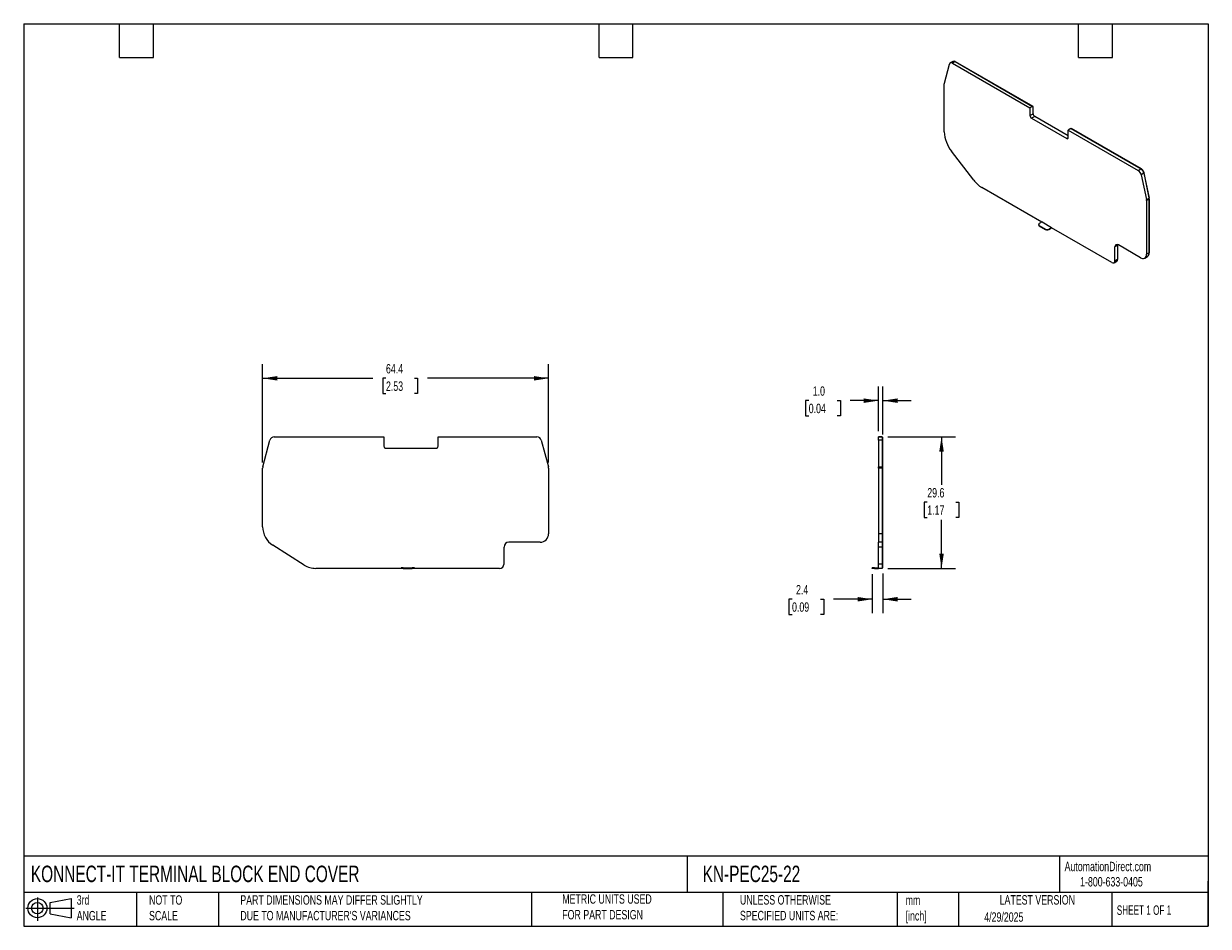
# Model space of a CAD drawing. Header units: millimetres. Extents: x 6 to 273, y 6 to 210.
import ezdxf

# ---------------------------------------------------------------- set-up
doc = ezdxf.new("R2010")
doc.units = ezdxf.units.MM
doc.linetypes.add('SLD-Solid', pattern=[0])
doc.layers.add('DIMENSIONS', color=140, linetype='SLD-Solid', lineweight=25)
doc.layers.add('TEXT', color=140, linetype='SLD-Solid', lineweight=25)
doc.layers.add('SLD-DEFPOINTS', color=7, linetype='Continuous')
doc.styles.add('SLDTEXTSTYLE0', font='TXT', dxfattribs={"width": 0.7})
doc.styles.add('SLDTEXTSTYLE1', font='TXT', dxfattribs={"width": 0.65})
doc.dimstyles.new('SLDDIMSTYLE0', dxfattribs={"dimtxt": 2.158008, "dimasz": 3.302, "dimexe": 0, "dimexo": 0.0625, "dimgap": 0.539502, "dimtad": 0, "dimtih": 1, "dimtoh": 1, "dimrnd": 1e-09, "dimzin": 12, "dimdsep": 46, "dimtxsty": 'SLDTEXTSTYLE0', "dimsah": 1, "dimcen": 0.09, "dimadec": 0, "dimazin": 3, "dimtfac": 1, "dimtofl": 0, "dimtmove": 0, "dimatfit": 3, "dimfxl": 0, "dimfrac": 2, "dimtolj": 1, "dimtzin": 12, "dimarcsym": 0})
doc.dimstyles.new('SLDDIMSTYLE1', dxfattribs={"dimtxt": 2.158008, "dimasz": 3.302, "dimexe": 0, "dimexo": 0.0625, "dimgap": 0.539502, "dimtad": 0, "dimtih": 1, "dimtoh": 1, "dimrnd": 1e-09, "dimzin": 4, "dimdsep": 46, "dimtxsty": 'SLDTEXTSTYLE0', "dimsah": 1, "dimcen": 0.09, "dimadec": 0, "dimazin": 1, "dimtfac": 1, "dimtmove": 0, "dimatfit": 0, "dimfxl": 0, "dimfrac": 2, "dimtolj": 1, "dimtzin": 12, "dimarcsym": 0})
doc.dimstyles.new('SLDDIMSTYLE2', dxfattribs={"dimtxt": 2.158008, "dimasz": 3.302, "dimexe": 0, "dimexo": 0.0625, "dimgap": 0.539502, "dimtad": 0, "dimtih": 1, "dimtoh": 1, "dimrnd": 1e-09, "dimzin": 12, "dimdsep": 46, "dimtxsty": 'SLDTEXTSTYLE0', "dimsah": 1, "dimcen": 0.09, "dimadec": 0, "dimazin": 3, "dimtfac": 1, "dimtmove": 0, "dimatfit": 0, "dimfxl": 0, "dimfrac": 2, "dimtolj": 1, "dimtzin": 12, "dimarcsym": 0})

# ---------------------------------------------------------------- blocks, each defined once
blk = doc.blocks.new('Block11')
at = {"color": 7, "linetype": 'SLD-Solid', "lineweight": 18}
for p, q in [((0, 2.88), (10.87, 2.88)), ((2.59, 5.31), (2.59, 0)), ((5.48, 4.17), (10.18, 5.03)), ((5.48, 1.6), (5.48, 4.17)), ((10.18, 5.03), (10.18, 0.73)), ((5.48, 1.6), (10.18, 0.73))]:
    blk.add_line(p, q, dxfattribs=at)
for radius in [2.15, 1.29]:
    blk.add_circle((2.59, 2.88), radius, dxfattribs=at)
blk = doc.blocks.new('Block12')
at = {"layer": 'SLD-DEFPOINTS'}
blk.add_blockref('Block11', (0, 0), dxfattribs=at)
blk = doc.blocks.new('_D')
at = {"layer": 'DIMENSIONS'}
for p, q in [((60.15, 110.78), (60.15, 132.89)), ((124.52, 110.79), (124.52, 132.89)), ((60.15, 129.72), (84.98, 129.72)), ((87.91, 129.72), (87.18, 129.72)), ((87.18, 129.72), (87.18, 126.29)), ((94.32, 129.72), (95.04, 129.72)), ((95.04, 129.72), (95.04, 126.29)), ((124.52, 129.72), (97.24, 129.72)), ((87.18, 126.29), (87.91, 126.29)), ((95.04, 126.29), (94.32, 126.29))]:
    blk.add_line(p, q, dxfattribs=at)
for points in [[(60.15, 129.72), (63.45, 129.21), (63.45, 130.22)], [(124.52, 129.72), (121.22, 130.22), (121.22, 129.21)]]:
    blk.add_solid(points, dxfattribs=at)
at = {"layer": 'DIMENSIONS', "char_height": 2.117, "attachment_point": 1, "style": 'SLDTEXTSTYLE0'}
for s, insert in [('64.4', (87.91, 132.93)), ('2.53', (87.91, 129.01))]:
    blk.add_mtext(s, dxfattribs=dict(at, insert=insert))
blk = doc.blocks.new('_D_1')
at = {"layer": 'DIMENSIONS'}
for p, q in [((198.78, 117.81), (198.78, 127.86)), ((199.78, 117.05), (199.78, 127.86)), ((183.09, 124.69), (182.37, 124.69)), ((182.37, 124.69), (182.37, 121.26)), ((189.51, 124.69), (190.23, 124.69)), ((190.23, 124.69), (190.23, 121.26)), ((198.78, 124.69), (192.43, 124.69)), ((199.78, 124.69), (206.13, 124.69)), ((182.37, 121.26), (183.09, 121.26)), ((190.23, 121.26), (189.51, 121.26))]:
    blk.add_line(p, q, dxfattribs=at)
for points in [[(198.78, 124.69), (195.48, 125.19), (195.48, 124.18)], [(199.78, 124.69), (203.08, 124.18), (203.08, 125.19)]]:
    blk.add_solid(points, dxfattribs=at)
at = {"layer": 'DIMENSIONS', "char_height": 2.117, "attachment_point": 1, "style": 'SLDTEXTSTYLE0'}
for s, insert in [('1.0', (183.99, 127.9)), ('0.04', (183.09, 123.99))]:
    blk.add_mtext(s, dxfattribs=dict(at, insert=insert))
blk = doc.blocks.new('_D_2')
at = {"layer": 'DIMENSIONS'}
for p, q in [((197.38, 85.66), (197.38, 76.81)), ((199.78, 85.76), (199.78, 76.81)), ((179.33, 79.98), (178.61, 79.98)), ((178.61, 79.98), (178.61, 76.55)), ((185.74, 79.98), (186.47, 79.98)), ((186.47, 79.98), (186.47, 76.55)), ((197.38, 79.98), (188.67, 79.98)), ((199.78, 79.98), (206.13, 79.98)), ((178.61, 76.55), (179.33, 76.55)), ((186.47, 76.55), (185.74, 76.55))]:
    blk.add_line(p, q, dxfattribs=at)
for points in [[(197.38, 79.98), (194.08, 80.49), (194.08, 79.47)], [(199.78, 79.98), (203.08, 79.47), (203.08, 80.49)]]:
    blk.add_solid(points, dxfattribs=at)
at = {"layer": 'DIMENSIONS', "char_height": 2.117, "attachment_point": 1, "style": 'SLDTEXTSTYLE0'}
for s, insert in [('2.4', (180.23, 83.19)), ('0.09', (179.33, 79.28))]:
    blk.add_mtext(s, dxfattribs=dict(at, insert=insert))
blk = doc.blocks.new('_D_3')
at = {"layer": 'DIMENSIONS'}
for p, q in [((200.9, 116.54), (216.16, 116.54)), ((212.99, 116.54), (212.99, 105.71)), ((209.78, 101.8), (209.06, 101.8)), ((209.06, 101.8), (209.06, 98.37)), ((216.2, 101.8), (216.92, 101.8)), ((216.92, 101.8), (216.92, 98.37)), ((209.06, 98.37), (209.78, 98.37)), ((212.99, 86.93), (212.99, 97.88)), ((216.92, 98.37), (216.2, 98.37)), ((200.9, 86.93), (216.16, 86.93))]:
    blk.add_line(p, q, dxfattribs=at)
for points in [[(212.99, 116.54), (212.48, 113.24), (213.5, 113.24)], [(212.99, 86.93), (213.5, 90.24), (212.48, 90.24)]]:
    blk.add_solid(points, dxfattribs=at)
at = {"layer": 'DIMENSIONS', "char_height": 2.117, "attachment_point": 1, "style": 'SLDTEXTSTYLE0'}
for s, insert in [('29.6', (209.78, 105.01)), ('1.17', (209.78, 101.1))]:
    blk.add_mtext(s, dxfattribs=dict(at, insert=insert))

msp = doc.modelspace()

# ---------------------------------------------------------------- linework, layer by layer
for p, q in [((213.632, 196.179), (214.775, 200.446)), ((215.559, 201.053), (214.958, 200.706)), ((216.059, 201.004), (215.458, 200.657)), ((215.458, 200.657), (232.902, 190.587)), ((216.059, 201.004), (233.503, 190.934)), ((216.13, 200.963), (216.165, 200.984)), ((233.609, 190.914), (216.165, 200.984)), ((213.608, 185.181), (213.608, 195.981)), ((233.503, 190.934), (232.902, 190.587)), ((232.902, 190.587), (232.902, 188.882)), ((233.503, 190.934), (233.503, 190.852)), ((233.503, 190.852), (233.609, 190.914)), ((233.609, 189.29), (233.609, 190.914)), ((232.902, 188.882), (233.609, 189.29)), ((233.962, 188.678), (233.255, 188.27)), ((233.255, 188.27), (241.175, 183.698)), ((241.528, 184.31), (233.962, 188.678)), ((242.129, 185.954), (241.528, 185.607)), ((241.528, 183.902), (241.528, 185.607)), ((241.528, 185.607), (257.277, 176.515)), ((242.129, 185.954), (257.878, 176.862)), ((242.2, 185.913), (242.235, 185.934)), ((257.984, 176.842), (242.235, 185.934)), ((241.175, 183.698), (241.528, 183.902)), ((220.234, 174.336), (215.229, 180.858)), ((257.277, 176.515), (257.878, 176.862)), ((257.945, 176.82), (257.984, 176.842)), ((258.561, 175.863), (257.96, 175.516)), ((257.96, 175.516), (259.102, 169.935)), ((258.549, 175.914), (258.599, 175.942)), ((258.561, 175.863), (259.703, 170.282)), ((259.741, 170.362), (258.599, 175.942)), ((235.569, 164.87), (222.077, 172.658)), ((259.102, 169.935), (259.703, 170.282)), ((259.727, 170.057), (259.126, 169.71)), ((259.126, 169.71), (259.126, 157.635)), ((259.692, 170.334), (259.741, 170.362)), ((259.724, 170.137), (259.762, 170.159)), ((259.727, 170.057), (259.727, 157.982)), ((259.762, 158.084), (259.762, 170.159)), ((234.857, 164.339), (234.857, 164.258)), ((235.639, 164.911), (235.003, 164.543)), ((235.003, 164.135), (236.417, 163.319)), ((235.003, 164.135), (235.003, 164.054)), ((235.003, 164.054), (236.417, 163.237)), ((235.639, 164.911), (237.761, 163.686)), ((236.417, 163.237), (236.417, 163.319)), ((237.124, 163.319), (237.761, 163.686)), ((237.124, 163.237), (237.761, 163.604)), ((237.124, 163.319), (237.124, 163.237)), ((237.761, 163.604), (237.761, 163.686)), ((251.323, 155.775), (237.761, 163.604)), ((252.631, 159.629), (252.03, 159.282)), ((252.03, 156.184), (252.03, 159.282)), ((252.631, 159.629), (252.631, 156.531)), ((252.634, 159.713), (252.666, 159.731)), ((252.666, 159.731), (252.668, 159.797)), ((252.666, 156.633), (252.666, 159.731)), ((257.782, 156.859), (252.807, 159.731)), ((259.727, 157.982), (259.126, 157.635)), ((259.727, 158.064), (259.762, 158.084)), ((251.823, 155.726), (252.424, 156.073)), ((252.03, 156.184), (252.631, 156.531)), ((252.631, 156.612), (252.666, 156.633)), ((258.732, 156.765), (259.333, 157.112)), ((60.183, 109.767), (61.8, 115.802)), ((62.766, 116.543), (87.435, 116.543)), ((87.435, 116.543), (87.435, 114.455)), ((99.635, 114.455), (99.635, 116.543)), ((99.635, 116.543), (121.907, 116.543)), ((122.873, 115.802), (124.488, 109.774)), ((198.779, 116.543), (199.629, 116.543)), ((198.779, 115.802), (198.779, 116.543)), ((199.629, 116.543), (198.779, 116.543)), ((199.629, 115.802), (198.779, 115.802)), ((198.779, 115.802), (198.779, 109.774)), ((199.629, 116.543), (199.629, 115.802)), ((199.629, 116.443), (199.779, 116.443)), ((199.629, 115.802), (199.629, 109.774)), ((199.629, 115.776), (199.779, 115.776)), ((199.779, 115.776), (199.779, 116.443)), ((199.779, 109.748), (199.779, 115.776)), ((87.935, 113.955), (99.135, 113.955)), ((60.149, 96.282), (60.149, 109.509)), ((124.522, 109.516), (124.522, 94.728)), ((198.779, 109.774), (199.629, 109.774)), ((198.779, 109.516), (198.779, 109.774)), ((199.629, 109.516), (198.779, 109.516)), ((198.779, 109.516), (198.779, 94.728)), ((199.629, 109.774), (199.629, 109.516)), ((199.629, 109.748), (199.779, 109.748)), ((199.629, 109.516), (199.629, 94.728)), ((199.629, 109.516), (199.779, 109.516)), ((199.779, 109.516), (199.779, 109.748)), ((199.779, 94.728), (199.779, 109.516)), ((198.779, 94.728), (198.779, 92.828)), ((199.629, 94.728), (198.779, 94.728)), ((199.629, 94.728), (199.629, 92.828)), ((199.629, 94.728), (199.779, 94.728)), ((199.779, 92.928), (199.779, 94.728)), ((69.52, 87.685), (62.441, 92.133)), ((114.486, 87.933), (114.486, 91.728)), ((122.622, 92.828), (115.586, 92.828)), ((199.629, 92.828), (198.779, 92.828)), ((198.779, 91.728), (198.779, 92.828)), ((199.629, 91.728), (198.779, 91.728)), ((198.779, 87.933), (198.779, 91.728)), ((199.629, 92.928), (199.779, 92.928)), ((199.629, 92.828), (199.629, 91.728)), ((199.629, 91.728), (199.779, 91.728)), ((199.629, 91.728), (199.629, 87.933)), ((199.779, 91.728), (199.779, 92.928)), ((199.779, 87.933), (199.779, 91.728)), ((91.307, 86.933), (72.127, 86.933)), ((91.307, 86.933), (91.307, 87.033)), ((91.807, 87.033), (91.307, 87.033)), ((91.807, 86.933), (91.307, 86.933)), ((91.807, 87.033), (91.807, 86.933)), ((91.807, 87.033), (93.807, 87.033)), ((91.807, 86.933), (93.807, 86.933)), ((93.807, 86.933), (93.807, 87.033)), ((94.307, 87.033), (93.807, 87.033)), ((94.307, 86.933), (93.807, 86.933)), ((94.307, 87.033), (94.307, 86.933)), ((113.486, 86.933), (94.307, 86.933)), ((197.379, 86.933), (197.379, 87.033)), ((197.879, 87.033), (197.379, 87.033)), ((197.879, 86.933), (197.379, 86.933)), ((197.879, 87.033), (197.879, 86.933)), ((197.879, 87.033), (198.779, 87.033)), ((197.879, 86.933), (198.779, 86.933)), ((198.779, 87.933), (199.629, 87.933)), ((198.779, 86.933), (198.779, 87.933)), ((199.629, 86.933), (198.779, 86.933)), ((199.629, 87.933), (199.629, 86.933)), ((199.629, 87.933), (199.779, 87.933)), ((199.629, 87.033), (199.779, 87.033)), ((199.779, 87.033), (199.779, 87.933))]:
    msp.add_line(p, q)
at = {"flags": 128}
for points in [[(215.458, 200.657), (215.343, 200.713), (215.231, 200.745), (215.125, 200.753), (215.028, 200.737), (214.942, 200.697), (214.87, 200.633), (214.814, 200.549), (214.775, 200.446)], [(252.647, 159.804), (252.646, 159.796), (252.631, 159.629)], [(259.687, 157.629), (259.743, 157.84), (259.762, 158.084)]]:
    msp.add_lwpolyline(points, dxfattribs=at)
for centre, radius, start, end in [((215.766, 200.59), 0.507, 54.67243, 114.01713), ((215.851, 200.474), 0.599, 58.4065, 83.44659), ((214.373, 195.988), 0.765, 165.5735, 180.51047), ((233.669, 188.917), 0.768, 182.60548, 237.39452), ((234.376, 189.325), 0.768, 182.60548, 237.39452), ((221.053, 185.508), 7.453, 182.50892, 218.59831), ((241.313, 183.867), 0.218, 230.79671, 9.21403), ((256.425, 175.2), 1.567, 11.62779, 57.0661), ((257.026, 175.547), 1.567, 11.62779, 57.0661), ((257.217, 175.658), 1.411, 11.62779, 57.0661), ((225.442, 178.207), 6.489, 216.62101, 238.77119), ((257.997, 169.703), 1.129, 0.34601, 11.8652), ((258.598, 170.05), 1.129, 0.34601, 11.8652), ((258.747, 170.153), 1.016, 0.34601, 11.8652), ((235.107, 164.283), 0.251, 185.6948, 245.62534), ((235.08, 164.339), 0.218, 110.78342, 249.21658), ((236.771, 164.001), 0.769, 242.60967, 297.39033), ((236.771, 163.919), 0.769, 242.60967, 297.39033), ((252.504, 159.359), 0.48, 50.79671, 189.21404), ((258.303, 157.509), 0.833, 231.32543, 8.68535), ((258.803, 157.876), 0.93, 304.77893, 6.53327), ((251.599, 156.114), 0.437, 230.79671, 9.21404), ((252.155, 156.47), 0.48, 304.05635, 7.25583), ((252.084, 156.613), 0.583, 336.20048, 1.94568), ((62.766, 115.543), 1, 90.00002, 164.99994), ((121.907, 115.543), 1, 15, 90.00002), ((87.935, 114.455), 0.5, 179.99999, 269.99999), ((99.135, 114.455), 0.5, 269.99999, 359.99999), ((61.149, 109.509), 1, 164.99994, 180.00001), ((123.522, 109.516), 1, 0.00002, 15), ((65.049, 96.282), 4.9, 180, 237.84933), ((122.622, 94.728), 1.9, 270, 0.00002), ((115.586, 91.728), 1.1, 90, 180), ((72.127, 91.833), 4.9, 237.84933, 270), ((113.486, 87.933), 1, 270, 0)]:
    msp.add_arc(centre, radius, start, end)
at = {"layer": 'TEXT'}
for p, q in [((6.35, 209.55), (273.05, 209.55)), ((6.35, 209.55), (6.35, 6.35)), ((27.94, 201.93), (27.94, 209.55)), ((35.56, 201.93), (35.56, 209.55)), ((135.89, 201.93), (135.89, 209.55)), ((143.51, 201.93), (143.51, 209.55)), ((243.84, 201.93), (243.84, 209.55)), ((251.46, 201.93), (251.46, 209.55)), ((273.05, 209.55), (273.05, 6.35)), ((27.94, 201.93), (35.56, 201.93)), ((135.89, 201.93), (143.51, 201.93)), ((243.84, 201.93), (251.46, 201.93)), ((273.05, 22.126), (6.35, 22.126)), ((155.759, 22.126), (155.759, 13.97)), ((239.575, 22.126), (239.575, 13.97)), ((273.05, 6.35), (273.05, 16.51)), ((273.05, 13.97), (6.35, 13.97)), ((31.75, 13.97), (31.75, 6.35)), ((50.212, 13.97), (50.212, 6.35)), ((120.646, 13.97), (120.646, 6.35)), ((163.78, 13.97), (163.78, 6.35)), ((203.024, 13.97), (203.024, 6.35)), ((216.812, 13.97), (216.812, 6.35)), ((251.349, 13.97), (251.349, 6.35)), ((6.35, 6.35), (273.05, 6.35))]:
    msp.add_line(p, q, dxfattribs=at)

# ---------------------------------------------------------------- block references
at = {"layer": 'SLD-DEFPOINTS'}
msp.add_blockref('Block12', (6.838, 7.554), dxfattribs=at)

# ---------------------------------------------------------------- texts
at = {"layer": 'TEXT'}
for s, insert, char_height, attachment_point, style in [('KONNECT-IT TERMINAL BLOCK END COVER', (7.966, 20.006), 3.70417, 1, 'SLDTEXTSTYLE0'), ('KN-PEC25-22', (159.208, 20.006), 3.70417, 1, 'SLDTEXTSTYLE0'), ('AutomationDirect.com', (240.695, 20.877), 2.11667, 1, 'SLDTEXTSTYLE0'), ('1-800-633-0405', (244.192, 17.437), 2.11667, 1, 'SLDTEXTSTYLE0'), ('3rd^JANGLE', (18.282, 13.338), 2.1167, 1, 'SLDTEXTSTYLE0'), ('NOT TO^JSCALE', (34.575, 13.338), 2.11667, 1, 'SLDTEXTSTYLE0'), ("PART DIMENSIONS MAY DIFFER SLIGHTLY ^JDUE TO MANUFACTURER'S VARIANCES", (55.119, 13.341), 2.11667, 1, 'SLDTEXTSTYLE0'), ('METRIC UNITS USED ^JFOR PART DESIGN', (127.604, 13.556), 2.11667, 1, 'SLDTEXTSTYLE0'), ('UNLESS OTHERWISE ^JSPECIFIED UNITS ARE:', (167.608, 13.361), 2.11667, 1, 'SLDTEXTSTYLE0'), ('LATEST VERSION', (234.552, 13.364), 2.11667, 2, 'SLDTEXTSTYLE0'), ('mm^J[inch]', (204.907, 13.297), 2.1167, 1, 'SLDTEXTSTYLE0'), ('SHEET 1 OF 1', (252.441, 11.051), 2.11667, 1, 'SLDTEXTSTYLE1'), ('4/29/2025', (222.613, 9.497), 2.1167, 1, 'SLDTEXTSTYLE0')]:
    msp.add_mtext(s, dxfattribs=dict(at, insert=insert, char_height=char_height, attachment_point=attachment_point, style=style))

# ---------------------------------------------------------------- dimensions: what is measured, and where the dimension line sits
at = {"layer": 'DIMENSIONS'}
for base, p1, p2, angle, picture, middle in [((60.149, 129.716), (124.522, 109.516), (60.149, 109.509), 0.00002, '_D', (91.112, 129.716)), ((212.99, 116.543), (199.629, 86.933), (199.629, 116.543), 90, '_D_3', (212.99, 101.797))]:
    dim = msp.add_linear_dim(base=base, p1=p1, p2=p2, angle=angle, dimstyle='SLDDIMSTYLE0', dxfattribs=at)
    dim.commit()
    dim.dimension.update_dxf_attribs({"geometry": picture, "text_midpoint": middle, "dimtype": 160})
for base, p1, p2, dimstyle, picture, middle in [((198.779, 124.686), (199.779, 115.776), (198.779, 116.543), 'SLDDIMSTYLE1', '_D_1', (186.301, 124.686)), ((197.379, 79.982), (199.779, 87.033), (197.379, 86.933), 'SLDDIMSTYLE2', '_D_2', (182.539, 79.982))]:
    dim = msp.add_linear_dim(base=base, p1=p1, p2=p2, dimstyle=dimstyle, dxfattribs=at)
    dim.commit()
    dim.dimension.update_dxf_attribs({"geometry": picture, "text_midpoint": middle, "dimtype": 160})

doc.saveas('drawing.dxf')
